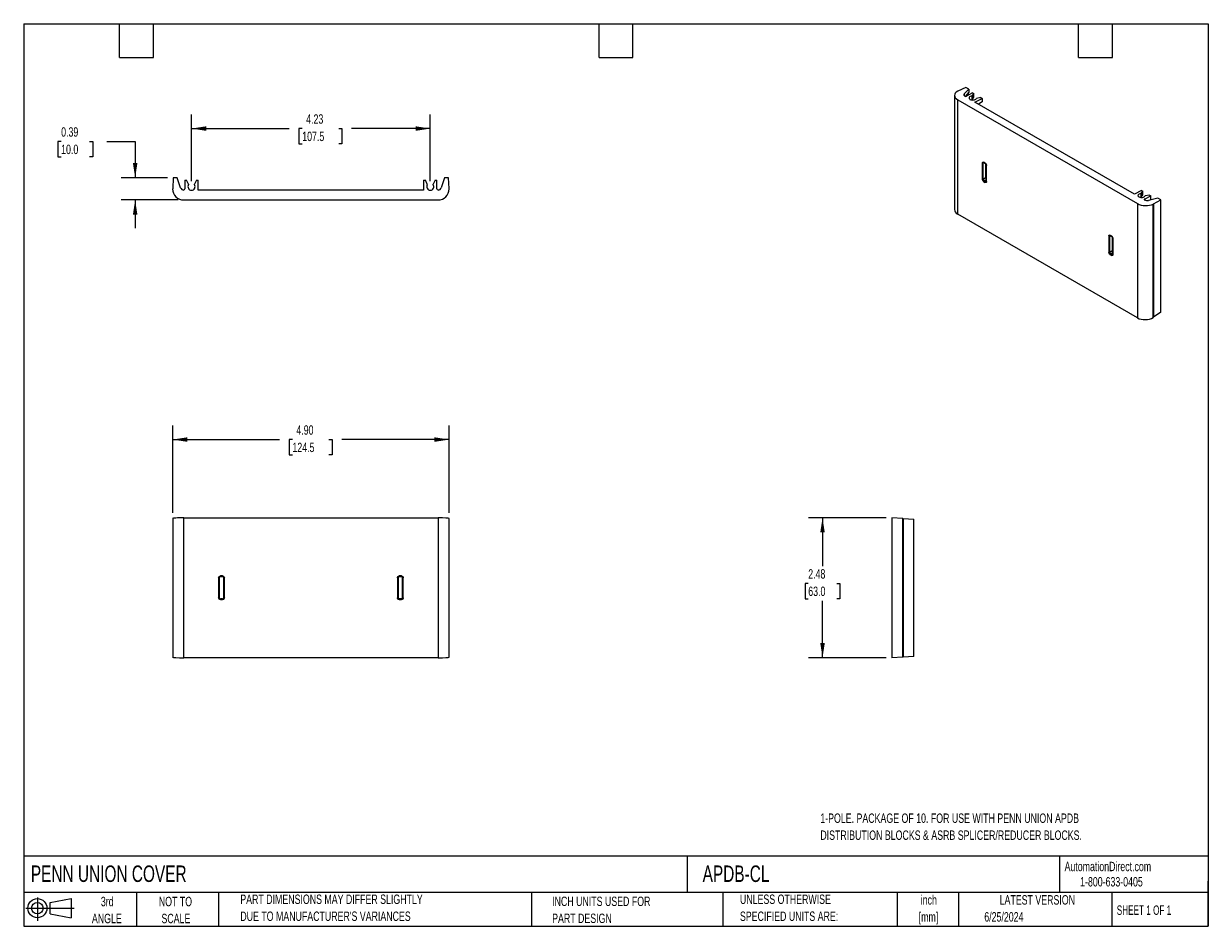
# Model space of a CAD drawing. Header units: inches. Extents: x 0.5 to 21.5, y 0.5 to 16.5.
import ezdxf

# ---------------------------------------------------------------- set-up
doc = ezdxf.new("R2010")
doc.units = ezdxf.units.IN
doc.header["$LTSCALE"] = 2
doc.header["$MEASUREMENT"] = 0
doc.layers.add('DIMENSIONS', color=140, linetype='Continuous', lineweight=25)
doc.layers.add('TEXT', color=140, linetype='Continuous', lineweight=25)
doc.layers.add('SLD-DEFPOINTS', color=7, linetype='Continuous')
doc.styles.add('SLDTEXTSTYLE0', font='TXT', dxfattribs={"width": 0.7})
doc.styles.add('SLDTEXTSTYLE1', font='TXT', dxfattribs={"width": 0.65})
doc.dimstyles.new('SLDDIMSTYLE0', dxfattribs={"dimtxt": 0.169922, "dimasz": 0.26, "dimexe": 0, "dimexo": 0.0625, "dimgap": 0.04248, "dimtad": 0, "dimtih": 1, "dimtoh": 1, "dimrnd": 1e-09, "dimzin": 4, "dimdsep": 46, "dimtxsty": 'SLDTEXTSTYLE0', "dimsah": 1, "dimcen": 0.09, "dimadec": 0, "dimazin": 1, "dimtfac": 1, "dimtofl": 0, "dimtmove": 0, "dimatfit": 3, "dimfxl": 0, "dimfrac": 2, "dimtolj": 1, "dimtzin": 12, "dimarcsym": 0})
doc.dimstyles.new('SLDDIMSTYLE1', dxfattribs={"dimtxt": 0.169922, "dimasz": 0.26, "dimexe": 0, "dimexo": 0.0625, "dimgap": 0.04248, "dimtad": 0, "dimtih": 1, "dimtoh": 1, "dimrnd": 1e-09, "dimzin": 12, "dimdsep": 46, "dimtxsty": 'SLDTEXTSTYLE0', "dimsah": 1, "dimcen": 0.09, "dimadec": 0, "dimazin": 3, "dimtfac": 1, "dimtofl": 0, "dimtmove": 0, "dimatfit": 3, "dimfxl": 0, "dimfrac": 2, "dimtolj": 1, "dimtzin": 12, "dimarcsym": 0})
doc.dimstyles.new('SLDDIMSTYLE2', dxfattribs={"dimtxt": 0.169922, "dimasz": 0.26, "dimexe": 0, "dimexo": 0.0625, "dimgap": 0.04248, "dimtad": 0, "dimtih": 1, "dimtoh": 1, "dimrnd": 1e-09, "dimdsep": 46, "dimtxsty": 'SLDTEXTSTYLE0', "dimsah": 1, "dimcen": 0.09, "dimadec": 0, "dimazin": 2, "dimtfac": 1, "dimtmove": 0, "dimatfit": 0, "dimfxl": 0, "dimfrac": 2, "dimtolj": 1, "dimtzin": 12, "dimarcsym": 0})

# ---------------------------------------------------------------- blocks, each defined once
blk = doc.blocks.new('Block11')
at = {"color": 7, "linetype": 'Continuous', "lineweight": 18}
for p, q in [((0, 0.227), (0.856, 0.227)), ((0.204, 0.418), (0.204, 0)), ((0.431, 0.328), (0.801, 0.396)), ((0.431, 0.126), (0.431, 0.328)), ((0.801, 0.396), (0.801, 0.058)), ((0.431, 0.126), (0.801, 0.058))]:
    blk.add_line(p, q, dxfattribs=at)
for radius in [0.169, 0.101]:
    blk.add_circle((0.204, 0.227), radius, dxfattribs=at)
blk = doc.blocks.new('Block12')
at = {"layer": 'SLD-DEFPOINTS'}
blk.add_blockref('Block11', (0, 0), dxfattribs=at)
blk = doc.blocks.new('_D')
at = {"layer": 'DIMENSIONS'}
for p, q in [((3.141, 7.83), (3.141, 9.378)), ((8.042, 7.83), (8.042, 9.378)), ((3.141, 9.128), (5.033, 9.128)), ((5.264, 9.128), (5.207, 9.128)), ((5.207, 9.128), (5.207, 8.858)), ((5.91, 9.128), (5.967, 9.128)), ((5.967, 9.128), (5.967, 8.858)), ((8.042, 9.128), (6.14, 9.128)), ((5.207, 8.858), (5.264, 8.858)), ((5.967, 8.858), (5.91, 8.858))]:
    blk.add_line(p, q, dxfattribs=at)
for points in [[(3.141, 9.128), (3.401, 9.088), (3.401, 9.168)], [(8.042, 9.128), (7.782, 9.168), (7.782, 9.088)]]:
    blk.add_solid(points, dxfattribs=at)
at = {"layer": 'DIMENSIONS', "char_height": 0.1667, "attachment_point": 1, "style": 'SLDTEXTSTYLE0'}
for s, insert in [('4.90', (5.334, 9.381)), ('124.5', (5.264, 9.073))]:
    blk.add_mtext(s, dxfattribs=dict(at, insert=insert))
blk = doc.blocks.new('_D_1')
at = {"layer": 'DIMENSIONS'}
for p, q in [((15.788, 7.741), (14.411, 7.741)), ((14.661, 7.741), (14.661, 6.885)), ((14.408, 6.577), (14.351, 6.577)), ((14.351, 6.577), (14.351, 6.307)), ((14.913, 6.577), (14.97, 6.577)), ((14.97, 6.577), (14.97, 6.307)), ((14.351, 6.307), (14.408, 6.307)), ((14.97, 6.307), (14.913, 6.307)), ((14.661, 5.26), (14.661, 6.269)), ((15.788, 5.26), (14.411, 5.26))]:
    blk.add_line(p, q, dxfattribs=at)
for points in [[(14.661, 7.741), (14.621, 7.481), (14.701, 7.481)], [(14.661, 5.26), (14.701, 5.52), (14.621, 5.52)]]:
    blk.add_solid(points, dxfattribs=at)
at = {"layer": 'DIMENSIONS', "char_height": 0.1667, "attachment_point": 1, "style": 'SLDTEXTSTYLE0'}
for s, insert in [('2.48', (14.408, 6.83)), ('63.0', (14.408, 6.522))]:
    blk.add_mtext(s, dxfattribs=dict(at, insert=insert))
blk = doc.blocks.new('_D_2')
at = {"layer": 'DIMENSIONS'}
for p, q in [((1.164, 14.411), (1.107, 14.411)), ((1.107, 14.411), (1.107, 14.141)), ((1.669, 14.411), (1.726, 14.411)), ((1.726, 14.411), (1.726, 14.141)), ((1.976, 14.411), (2.476, 14.411)), ((2.476, 14.411), (2.476, 13.769)), ((1.107, 14.141), (1.164, 14.141)), ((1.726, 14.141), (1.669, 14.141)), ((3.051, 13.769), (2.226, 13.769)), ((3.237, 13.375), (2.226, 13.375)), ((2.476, 13.375), (2.476, 12.875))]:
    blk.add_line(p, q, dxfattribs=at)
for points in [[(2.476, 13.769), (2.516, 14.029), (2.436, 14.029)], [(2.476, 13.375), (2.436, 13.115), (2.516, 13.115)]]:
    blk.add_solid(points, dxfattribs=at)
at = {"layer": 'DIMENSIONS', "char_height": 0.1667, "attachment_point": 1, "style": 'SLDTEXTSTYLE0'}
for s, insert in [('0.39', (1.164, 14.664)), ('10.0', (1.164, 14.356))]:
    blk.add_mtext(s, dxfattribs=dict(at, insert=insert))
blk = doc.blocks.new('_D_3')
at = {"layer": 'DIMENSIONS'}
for p, q in [((3.475, 13.711), (3.475, 14.891)), ((7.708, 13.711), (7.708, 14.891)), ((3.475, 14.641), (5.207, 14.641)), ((5.438, 14.641), (5.38, 14.641)), ((5.38, 14.641), (5.38, 14.371)), ((6.084, 14.641), (6.141, 14.641)), ((6.141, 14.641), (6.141, 14.371)), ((7.708, 14.641), (6.314, 14.641)), ((5.38, 14.371), (5.438, 14.371)), ((6.141, 14.371), (6.084, 14.371))]:
    blk.add_line(p, q, dxfattribs=at)
for points in [[(3.475, 14.641), (3.735, 14.601), (3.735, 14.681)], [(7.708, 14.641), (7.448, 14.681), (7.448, 14.601)]]:
    blk.add_solid(points, dxfattribs=at)
at = {"layer": 'DIMENSIONS', "char_height": 0.1667, "attachment_point": 1, "style": 'SLDTEXTSTYLE0'}
for s, insert in [('4.23', (5.508, 14.894)), ('107.5', (5.438, 14.586))]:
    blk.add_mtext(s, dxfattribs=dict(at, insert=insert))

msp = doc.modelspace()

# ---------------------------------------------------------------- linework, layer by layer
for p, q in [((17.204, 15.371), (17.06, 15.305)), ((17.171, 15.254), (17.255, 15.341)), ((17.255, 15.341), (17.204, 15.371)), ((17.255, 15.341), (17.255, 15.28)), ((17, 15.229), (17, 13.209)), ((17.06, 15.305), (17.058, 15.303)), ((17.058, 15.151), (20.245, 13.311)), ((17.058, 13.126), (17.058, 15.151)), ((17.171, 15.254), (17.171, 15.225)), ((17.182, 15.216), (17.183, 15.216)), ((17.196, 15.212), (17.255, 15.28)), ((17.322, 15.272), (17.211, 15.215)), ((17.245, 15.268), (17.245, 15.233)), ((17.276, 15.159), (17.274, 15.156)), ((17.274, 15.156), (17.279, 15.157)), ((17.276, 15.157), (17.276, 15.159)), ((17.31, 15.215), (17.316, 15.218)), ((17.31, 15.215), (17.31, 15.148)), ((17.316, 15.152), (17.31, 15.148)), ((17.316, 15.218), (17.344, 15.26)), ((17.316, 15.218), (17.316, 15.152)), ((17.316, 15.152), (17.344, 15.196)), ((17.322, 15.272), (17.344, 15.26)), ((17.344, 15.196), (17.344, 15.26)), ((17.364, 15.111), (17.489, 15.176)), ((17.384, 15.173), (17.39, 15.176)), ((17.467, 15.189), (17.39, 15.176)), ((17.467, 15.189), (17.489, 15.176)), ((17.489, 15.176), (17.489, 15.113)), ((20.19, 13.48), (17.364, 15.111)), ((17.489, 15.113), (17.426, 15.076)), ((17.494, 14.032), (17.494, 13.741)), ((17.511, 14.032), (17.522, 14.038)), ((17.511, 13.741), (17.511, 14.032)), ((17.546, 14.028), (17.516, 14.045)), ((17.519, 14.039), (17.548, 14.022)), ((17.553, 14.018), (17.553, 13.765)), ((17.564, 13.994), (17.564, 13.703)), ((17.568, 13.698), (17.568, 13.989)), ((3.151, 13.769), (3.141, 13.576)), ((3.223, 13.769), (3.151, 13.769)), ((3.28, 13.593), (3.223, 13.769)), ((3.357, 13.729), (3.357, 13.572)), ((3.357, 13.729), (3.389, 13.729)), ((3.423, 13.655), (3.389, 13.729)), ((3.423, 13.647), (3.423, 13.655)), ((3.423, 13.655), (3.424, 13.654)), ((3.424, 13.654), (3.423, 13.65)), ((3.562, 13.729), (3.527, 13.655)), ((3.527, 13.647), (3.527, 13.655)), ((3.527, 13.654), (3.527, 13.655)), ((3.527, 13.65), (3.527, 13.654)), ((3.562, 13.729), (3.593, 13.729)), ((3.593, 13.552), (3.593, 13.729)), ((7.589, 13.729), (7.589, 13.552)), ((7.589, 13.729), (7.621, 13.729)), ((7.655, 13.655), (7.621, 13.729)), ((7.655, 13.647), (7.655, 13.655)), ((7.655, 13.655), (7.656, 13.654)), ((7.656, 13.654), (7.655, 13.65)), ((7.759, 13.654), (7.76, 13.655)), ((7.76, 13.65), (7.759, 13.654)), ((7.794, 13.729), (7.76, 13.655)), ((7.76, 13.647), (7.76, 13.655)), ((7.794, 13.729), (7.826, 13.729)), ((7.826, 13.572), (7.826, 13.729)), ((7.959, 13.769), (7.902, 13.593)), ((8.032, 13.769), (7.959, 13.769)), ((8.042, 13.576), (8.032, 13.769)), ((17.553, 13.765), (17.511, 13.741)), ((17.516, 13.702), (17.546, 13.685)), ((17.524, 13.717), (17.564, 13.74)), ((17.554, 13.7), (17.524, 13.717)), ((17.564, 13.706), (17.554, 13.7)), ((3.141, 13.576), (3.141, 13.572)), ((3.337, 13.552), (3.337, 13.552)), ((3.473, 13.548), (3.475, 13.544)), ((3.475, 13.544), (3.477, 13.548)), ((7.589, 13.552), (3.593, 13.552)), ((7.705, 13.548), (7.708, 13.544)), ((7.708, 13.544), (7.71, 13.548)), ((7.845, 13.552), (7.846, 13.552)), ((8.042, 13.572), (8.042, 13.576)), ((20.315, 13.545), (20.19, 13.48)), ((20.303, 13.488), (20.309, 13.491)), ((20.303, 13.488), (20.303, 13.42)), ((20.309, 13.491), (20.337, 13.532)), ((20.309, 13.491), (20.309, 13.424)), ((20.309, 13.424), (20.337, 13.469)), ((20.315, 13.545), (20.337, 13.532)), ((20.337, 13.469), (20.337, 13.532)), ((20.371, 13.391), (20.482, 13.448)), ((20.377, 13.445), (20.383, 13.448)), ((20.46, 13.461), (20.383, 13.448)), ((20.46, 13.461), (20.482, 13.448)), ((20.482, 13.385), (20.482, 13.448)), ((3.337, 13.375), (7.845, 13.375)), ((20.245, 13.311), (20.245, 11.286)), ((20.269, 13.431), (20.267, 13.429)), ((20.267, 13.429), (20.272, 13.43)), ((20.269, 13.429), (20.269, 13.431)), ((20.309, 13.424), (20.303, 13.42)), ((20.371, 13.391), (20.371, 13.376)), ((20.371, 13.376), (20.371, 13.375)), ((20.604, 13.408), (20.44, 13.367)), ((20.46, 13.372), (20.482, 13.385)), ((20.524, 13.302), (20.526, 13.304)), ((20.524, 11.294), (20.524, 13.302)), ((20.526, 13.304), (20.656, 13.378)), ((20.526, 13.304), (20.526, 11.296)), ((20.656, 13.378), (20.604, 13.408)), ((20.656, 11.387), (20.656, 13.378)), ((20.245, 11.286), (17.058, 13.126)), ((19.735, 12.738), (19.735, 12.447)), ((19.752, 12.738), (19.763, 12.744)), ((19.752, 12.447), (19.752, 12.738)), ((19.787, 12.734), (19.757, 12.751)), ((19.76, 12.746), (19.789, 12.729)), ((19.794, 12.725), (19.794, 12.472)), ((19.805, 12.7), (19.805, 12.409)), ((19.809, 12.405), (19.809, 12.696)), ((19.794, 12.472), (19.752, 12.447)), ((19.757, 12.409), (19.787, 12.392)), ((19.766, 12.423), (19.805, 12.446)), ((19.795, 12.406), (19.766, 12.423)), ((19.805, 12.413), (19.795, 12.406)), ((20.656, 11.387), (20.526, 11.296)), ((20.526, 11.296), (20.524, 11.294)), ((3.141, 7.73), (3.141, 5.271)), ((3.337, 5.26), (3.337, 7.741)), ((3.337, 7.741), (7.845, 7.741)), ((7.845, 7.741), (7.845, 5.26)), ((8.042, 5.271), (8.042, 7.73)), ((15.888, 7.741), (15.888, 5.26)), ((16.085, 7.73), (15.888, 7.741)), ((16.085, 5.271), (16.085, 7.73)), ((16.085, 7.73), (16.089, 7.73)), ((16.089, 7.73), (16.282, 7.72)), ((16.089, 7.73), (16.089, 5.271)), ((16.282, 5.281), (16.282, 7.72)), ((3.955, 6.679), (3.955, 6.322)), ((3.966, 6.679), (3.955, 6.679)), ((3.972, 6.693), (3.964, 6.701)), ((3.966, 6.322), (3.966, 6.679)), ((3.966, 6.679), (3.967, 6.678)), ((3.967, 6.678), (3.967, 6.323)), ((4.027, 6.71), (3.986, 6.71)), ((3.986, 6.699), (3.986, 6.71)), ((3.986, 6.699), (4.027, 6.699)), ((3.987, 6.697), (3.986, 6.699)), ((4.026, 6.697), (3.987, 6.697)), ((4.027, 6.699), (4.026, 6.697)), ((4.027, 6.71), (4.027, 6.699)), ((4.041, 6.693), (4.05, 6.701)), ((4.046, 6.678), (4.047, 6.679)), ((4.046, 6.323), (4.046, 6.678)), ((4.047, 6.679), (4.047, 6.322)), ((4.047, 6.679), (4.059, 6.679)), ((4.059, 6.322), (4.059, 6.679)), ((7.124, 6.679), (7.124, 6.322)), ((7.136, 6.679), (7.124, 6.679)), ((7.136, 6.322), (7.136, 6.679)), ((7.136, 6.679), (7.137, 6.678)), ((7.137, 6.678), (7.137, 6.323)), ((7.197, 6.71), (7.155, 6.71)), ((7.155, 6.71), (7.155, 6.699)), ((7.155, 6.699), (7.197, 6.699)), ((7.156, 6.697), (7.155, 6.699)), ((7.196, 6.697), (7.156, 6.697)), ((7.197, 6.699), (7.196, 6.697)), ((7.197, 6.699), (7.197, 6.71)), ((7.215, 6.678), (7.216, 6.679)), ((7.215, 6.323), (7.215, 6.678)), ((7.216, 6.679), (7.216, 6.322)), ((7.216, 6.679), (7.228, 6.679)), ((7.228, 6.322), (7.228, 6.679)), ((3.966, 6.322), (3.955, 6.322)), ((3.972, 6.309), (3.964, 6.3)), ((3.967, 6.323), (3.966, 6.322)), ((3.986, 6.303), (3.987, 6.304)), ((3.986, 6.303), (3.986, 6.291)), ((4.027, 6.303), (3.986, 6.303)), ((3.987, 6.304), (4.026, 6.304)), ((4.026, 6.304), (4.027, 6.303)), ((4.027, 6.303), (4.027, 6.291)), ((4.041, 6.309), (4.05, 6.3)), ((4.047, 6.322), (4.046, 6.323)), ((4.047, 6.322), (4.059, 6.322)), ((7.136, 6.322), (7.124, 6.322)), ((7.137, 6.323), (7.136, 6.322)), ((7.155, 6.303), (7.156, 6.304)), ((7.155, 6.303), (7.155, 6.291)), ((7.197, 6.303), (7.155, 6.303)), ((7.156, 6.304), (7.196, 6.304)), ((7.196, 6.304), (7.197, 6.303)), ((7.197, 6.303), (7.197, 6.291)), ((7.216, 6.322), (7.215, 6.323)), ((7.216, 6.322), (7.228, 6.322)), ((3.986, 6.291), (4.027, 6.291)), ((7.155, 6.291), (7.197, 6.291)), ((7.845, 5.26), (3.337, 5.26)), ((16.085, 5.271), (15.888, 5.26)), ((16.089, 5.271), (16.085, 5.271)), ((16.282, 5.281), (16.089, 5.271))]:
    msp.add_line(p, q)
at = {"flags": 128}
msp.add_lwpolyline([(17.515, 13.727), (17.513, 13.726), (17.511, 13.725), (17.509, 13.724), (17.507, 13.723), (17.505, 13.722), (17.503, 13.721), (17.502, 13.72), (17.501, 13.719)], dxfattribs=at)
for centre, radius, start, end in [((17.502, 14.048), 0.0182, 242.6565, 296.7662), ((17.51, 14.051), 0.011, 205.019, 292.0584), ((17.522, 14.044), 0.00583, 173.763, 234.9248), ((17.551, 14.027), 0.00568, 172.8158, 235.8557), ((18.955, 11.597), 2.787, 119.9897, 120.0343), ((17.57, 13.995), 0.00583, 185.1816, 246.2321), ((17.502, 13.757), 0.0182, 242.6565, 296.7662), ((17.534, 13.702), 0.0182, 123.2297, 177.3477), ((17.564, 13.685), 0.0182, 123.2297, 177.3477), ((17.57, 13.69), 0.011, 127.9361, 214.9824), ((17.57, 13.704), 0.00583, 185.0787, 246.2415), ((3.337, 13.572), 0.197, 180, 270), ((3.337, 13.611), 0.0591, 198, 270), ((3.337, 13.572), 0.0197, 270, 0), ((3.475, 13.611), 0.063, 145.7889, 268.0146), ((3.475, 13.611), 0.063, 271.9854, 34.2111), ((7.708, 13.611), 0.063, 145.7889, 268.0146), ((7.708, 13.611), 0.063, 271.9854, 34.2111), ((7.845, 13.572), 0.0197, 180, 270), ((7.845, 13.572), 0.197, 270, 0), ((7.846, 13.611), 0.0591, 270, 342), ((19.743, 12.754), 0.0182, 242.6565, 296.7662), ((19.763, 12.75), 0.00567, 172.814, 235.8738), ((19.792, 12.734), 0.00582, 173.7227, 235.3698), ((19.811, 12.701), 0.00582, 184.6335, 246.2819), ((19.743, 12.463), 0.0182, 242.6565, 296.7662), ((19.775, 12.408), 0.0182, 123.2297, 177.3477), ((19.805, 12.391), 0.0182, 123.2297, 177.3477), ((19.811, 12.41), 0.00583, 185.0787, 246.2415)]:
    msp.add_arc(centre, radius, start, end)
for centre, major_axis, ratio, start_param, end_param in [((17.197, 15.223), (0.197, -0.008), 0.546315, 2.379767, 3.950564), ((17.224, 15.238), (0.059, -0.0025), 0.546315, 2.693927, 3.950564), ((17.197, 15.223), (0.0197, -0.0008), 0.546315, 3.950564, 5.52136), ((17.322, 15.181), (0.063, -0.0027), 0.546315, 1.782671, 3.915911), ((17.322, 15.181), (0.063, -0.0027), 0.546315, 3.985216, 6.118456), ((17.567, 13.757), (-0.0098, 0.017), 0.577557, 0.785632, 2.158953), ((20.315, 13.453), (0.063, -0.0027), 0.546315, 1.782671, 3.915911), ((20.315, 13.453), (0.063, -0.0027), 0.546315, 3.985216, 6.118456), ((20.384, 13.383), (0.197, -0.008), 0.546315, 3.950564, 5.52136), ((20.384, 13.383), (0.0197, -0.0008), 0.546315, 2.379767, 3.950564), ((20.413, 13.397), (0.059, -0.0025), 0.546315, 3.950564, 5.207201), ((17.197, 13.214), (0.197, 0.009), 0.606667, 3.112528, 3.897926), ((19.808, 12.464), (-0.0098, 0.017), 0.577557, 0.785632, 2.158953), ((20.384, 11.374), (0.197, 0.009), 0.606667, 3.897926, 5.468722), ((3.337, 7.73), (0.197, 0), 0.052408, 1.570796, 3.141593), ((7.845, 7.73), (0.197, 0), 0.052408, 0, 1.570796), ((3.987, 6.678), (-0.0139, 0.0139), 0.999695, 5.497939, 7.068431), ((4.026, 6.678), (0.0139, 0.0139), 0.999695, 5.497939, 7.068431), ((7.156, 6.678), (0.0139, -0.0139), 0.999695, 2.356347, 3.926839), ((7.196, 6.678), (-0.0139, -0.0139), 0.999695, 2.356347, 3.926839), ((3.987, 6.323), (-0.0139, -0.0139), 0.999695, 5.497939, 7.068431), ((4.026, 6.323), (0.0139, -0.0139), 0.999695, 5.497939, 7.068431), ((7.156, 6.323), (0.0139, 0.0139), 0.999695, 2.356347, 3.926839), ((7.196, 6.323), (-0.0139, 0.0139), 0.999695, 2.356347, 3.926839), ((3.337, 5.271), (0.197, 0), 0.052408, 3.141593, 4.712389), ((7.845, 5.271), (0.197, 0), 0.052408, 4.712389, 6.283185)]:
    msp.add_ellipse(centre, major_axis=major_axis, ratio=ratio, start_param=start_param, end_param=end_param)
for points in [[(17.494, 14.032), (17.494, 14.039), (17.496, 14.044), (17.501, 14.046)], [(17.501, 14.046), (17.505, 14.049), (17.51, 14.048), (17.516, 14.045)], [(17.515, 14.041), (17.512, 14.039), (17.511, 14.036), (17.511, 14.032)], [(17.546, 14.028), (17.551, 14.025), (17.557, 14.018), (17.561, 14.011)], [(17.561, 14.011), (17.565, 14.004), (17.568, 13.996), (17.568, 13.989)], [(17.501, 13.719), (17.496, 13.726), (17.494, 13.734), (17.494, 13.741)], [(17.516, 13.702), (17.51, 13.706), (17.505, 13.712), (17.501, 13.719)], [(17.511, 13.741), (17.511, 13.737), (17.512, 13.732), (17.515, 13.727)], [(17.515, 13.727), (17.517, 13.723), (17.521, 13.719), (17.524, 13.717)], [(17.561, 13.684), (17.557, 13.681), (17.551, 13.682), (17.546, 13.685)], [(17.554, 13.7), (17.557, 13.698), (17.561, 13.697), (17.564, 13.699)], [(17.568, 13.698), (17.568, 13.692), (17.565, 13.686), (17.561, 13.684)], [(19.756, 12.747), (19.753, 12.746), (19.752, 12.742), (19.752, 12.738)], [(19.795, 12.406), (19.798, 12.404), (19.802, 12.404), (19.805, 12.405)], [(3.955, 6.679), (3.955, 6.687), (3.958, 6.695), (3.964, 6.701)], [(3.964, 6.701), (3.97, 6.707), (3.978, 6.71), (3.986, 6.71)], [(3.972, 6.693), (3.968, 6.689), (3.966, 6.684), (3.966, 6.679)], [(3.986, 6.699), (3.981, 6.699), (3.976, 6.696), (3.972, 6.693)], [(4.027, 6.71), (4.036, 6.71), (4.044, 6.707), (4.05, 6.701)], [(4.041, 6.693), (4.038, 6.696), (4.033, 6.699), (4.027, 6.699)], [(4.047, 6.679), (4.047, 6.684), (4.045, 6.689), (4.041, 6.693)], [(4.05, 6.701), (4.056, 6.695), (4.059, 6.687), (4.059, 6.679)], [(3.964, 6.3), (3.958, 6.306), (3.955, 6.314), (3.955, 6.322)], [(3.986, 6.291), (3.978, 6.291), (3.97, 6.294), (3.964, 6.3)], [(3.966, 6.322), (3.966, 6.317), (3.968, 6.312), (3.972, 6.309)], [(3.972, 6.309), (3.976, 6.305), (3.981, 6.303), (3.986, 6.303)], [(4.027, 6.303), (4.033, 6.303), (4.038, 6.305), (4.041, 6.309)], [(4.05, 6.3), (4.044, 6.294), (4.036, 6.291), (4.027, 6.291)], [(4.041, 6.309), (4.045, 6.312), (4.047, 6.317), (4.047, 6.322)], [(4.059, 6.322), (4.059, 6.314), (4.056, 6.306), (4.05, 6.3)]]:
    msp.add_open_spline(points, degree=3)
for points, knots in [([(17.516, 14.041), (17.516, 14.041), (17.516, 14.041), (17.517, 14.04), (17.518, 14.04), (17.519, 14.039)], [0, 0, 0, 0, 0.416069, 0.719381, 1, 1, 1, 1]), ([(17.548, 14.022), (17.549, 14.022), (17.551, 14.021), (17.554, 14.018), (17.557, 14.014), (17.559, 14.012), (17.559, 14.01)], [0, 0, 0, 0, 0.244592, 0.492018, 0.743438, 1, 1, 1, 1]), ([(17.559, 14.01), (17.56, 14.009), (17.562, 14.006), (17.563, 14.002), (17.564, 13.998), (17.564, 13.995), (17.564, 13.994)], [0, 0, 0, 0, 0.256559, 0.507978, 0.755406, 1, 1, 1, 1]), ([(17.564, 13.703), (17.564, 13.702), (17.564, 13.701), (17.564, 13.7), (17.564, 13.7), (17.564, 13.7)], [0, 0, 0, 0, 0.280622, 0.583963, 1, 1, 1, 1]), ([(19.735, 12.738), (19.735, 12.745), (19.737, 12.75), (19.746, 12.755), (19.751, 12.754), (19.757, 12.751)], [0, 0, 0, 0, 0.5, 0.5, 1, 1, 1, 1]), ([(19.756, 12.747), (19.756, 12.747), (19.757, 12.747), (19.759, 12.746), (19.76, 12.746)], [0, 0, 0, 0, 0.479626, 1, 1, 1, 1]), ([(19.787, 12.734), (19.792, 12.731), (19.798, 12.725), (19.806, 12.71), (19.809, 12.702), (19.809, 12.696)], [0, 0, 0, 0, 0.5, 0.5, 1, 1, 1, 1]), ([(19.789, 12.729), (19.791, 12.727), (19.795, 12.724), (19.801, 12.717), (19.805, 12.708), (19.805, 12.703), (19.805, 12.7)], [0, 0, 0, 0, 0.2501121, 0.4999963, 0.7498823, 1, 1, 1, 1]), ([(19.757, 12.409), (19.751, 12.412), (19.746, 12.418), (19.737, 12.432), (19.735, 12.44), (19.735, 12.447)], [0, 0, 0, 0, 0.5, 0.5, 1, 1, 1, 1]), ([(19.752, 12.447), (19.752, 12.443), (19.753, 12.438), (19.758, 12.429), (19.762, 12.425), (19.766, 12.423)], [0, 0, 0, 0, 0.5, 0.5, 1, 1, 1, 1]), ([(19.809, 12.405), (19.809, 12.398), (19.806, 12.393), (19.798, 12.388), (19.792, 12.388), (19.787, 12.392)], [0, 0, 0, 0, 0.5, 0.5, 1, 1, 1, 1]), ([(19.805, 12.409), (19.805, 12.408), (19.805, 12.406), (19.805, 12.405), (19.805, 12.405)], [0, 0, 0, 0, 0.520377, 1, 1, 1, 1]), ([(7.124, 6.679), (7.124, 6.687), (7.127, 6.695), (7.139, 6.707), (7.147, 6.71), (7.155, 6.71)], [0, 0, 0, 0, 0.5, 0.5, 1, 1, 1, 1]), ([(7.155, 6.699), (7.15, 6.699), (7.145, 6.696), (7.138, 6.689), (7.136, 6.684), (7.136, 6.679)], [0, 0, 0, 0, 0.5, 0.5, 1, 1, 1, 1]), ([(7.197, 6.71), (7.205, 6.71), (7.213, 6.707), (7.225, 6.695), (7.228, 6.687), (7.228, 6.679)], [0, 0, 0, 0, 0.5, 0.5, 1, 1, 1, 1]), ([(7.216, 6.679), (7.216, 6.684), (7.214, 6.689), (7.207, 6.696), (7.202, 6.699), (7.197, 6.699)], [0, 0, 0, 0, 0.5, 0.5, 1, 1, 1, 1]), ([(7.155, 6.291), (7.147, 6.291), (7.139, 6.294), (7.127, 6.306), (7.124, 6.314), (7.124, 6.322)], [0, 0, 0, 0, 0.5, 0.5, 1, 1, 1, 1]), ([(7.136, 6.322), (7.136, 6.317), (7.138, 6.312), (7.145, 6.305), (7.15, 6.303), (7.155, 6.303)], [0, 0, 0, 0, 0.5, 0.5, 1, 1, 1, 1]), ([(7.228, 6.322), (7.228, 6.314), (7.225, 6.306), (7.213, 6.294), (7.205, 6.291), (7.197, 6.291)], [0, 0, 0, 0, 0.5, 0.5, 1, 1, 1, 1]), ([(7.197, 6.303), (7.202, 6.303), (7.207, 6.305), (7.214, 6.312), (7.216, 6.317), (7.216, 6.322)], [0, 0, 0, 0, 0.5, 0.5, 1, 1, 1, 1])]:
    msp.add_open_spline(points, degree=3, knots=knots)
at = {"layer": 'TEXT'}
for p, q in [((0.5, 16.5), (21.5, 16.5)), ((0.5, 16.5), (0.5, 0.5)), ((2.2, 15.9), (2.2, 16.5)), ((2.8, 15.9), (2.8, 16.5)), ((10.7, 15.9), (10.7, 16.5)), ((11.3, 15.9), (11.3, 16.5)), ((19.2, 15.9), (19.2, 16.5)), ((19.8, 15.9), (19.8, 16.5)), ((21.5, 16.5), (21.5, 0.5)), ((2.2, 15.9), (2.8, 15.9)), ((10.7, 15.9), (11.3, 15.9)), ((19.2, 15.9), (19.8, 15.9)), ((21.5, 1.742), (0.5, 1.742)), ((12.264, 1.742), (12.264, 1.1)), ((18.864, 1.742), (18.864, 1.1)), ((21.5, 0.5), (21.5, 1.3)), ((21.5, 1.1), (0.5, 1.1)), ((2.5, 1.1), (2.5, 0.5)), ((3.954, 1.1), (3.954, 0.5)), ((9.5, 1.1), (9.5, 0.5)), ((12.896, 1.1), (12.896, 0.5)), ((15.986, 1.1), (15.986, 0.5)), ((17.072, 1.1), (17.072, 0.5)), ((19.791, 1.1), (19.791, 0.5)), ((0.5, 0.5), (21.5, 0.5))]:
    msp.add_line(p, q, dxfattribs=at)

# ---------------------------------------------------------------- block references
at = {"layer": 'SLD-DEFPOINTS'}
msp.add_blockref('Block12', (0.538, 0.595), dxfattribs=at)

# ---------------------------------------------------------------- texts
at = {"layer": 'TEXT'}
for s, insert, char_height, attachment_point, style in [('1-POLE. PACKAGE OF 10. FOR USE WITH PENN UNION APDB', (14.622, 2.5), 0.16667, 1, 'SLDTEXTSTYLE0'), ('DISTRIBUTION BLOCKS & ASRB SPLICER/REDUCER BLOCKS.', (14.622, 2.199), 0.16667, 1, 'SLDTEXTSTYLE0'), ('PENN UNION COVER', (0.627, 1.578), 0.29167, 1, 'SLDTEXTSTYLE0'), ('APDB-CL', (12.536, 1.578), 0.2917, 1, 'SLDTEXTSTYLE0'), ('AutomationDirect.com', (18.952, 1.644), 0.16667, 1, 'SLDTEXTSTYLE0'), ('1-800-633-0405', (19.228, 1.373), 0.16667, 1, 'SLDTEXTSTYLE0'), ('PART DIMENSIONS MAY DIFFER SLIGHTLY', (4.34, 1.063), 0.16667, 1, 'SLDTEXTSTYLE0'), ('UNLESS OTHERWISE', (13.197, 1.063), 0.16667, 1, 'SLDTEXTSTYLE0'), ('inch', (16.545, 1.052), 0.1667, 2, 'SLDTEXTSTYLE0'), ('LATEST VERSION', (18.469, 1.052), 0.16667, 2, 'SLDTEXTSTYLE0'), ('3rd', (1.981, 1.023), 0.1667, 2, 'SLDTEXTSTYLE0'), ('NOT TO', (3.19, 1.023), 0.1667, 2, 'SLDTEXTSTYLE0'), ('INCH UNITS USED FOR', (9.868, 1.026), 0.16667, 1, 'SLDTEXTSTYLE0'), ('SHEET 1 OF 1', (19.877, 0.87), 0.16667, 1, 'SLDTEXTSTYLE1'), ('ANGLE', (1.974, 0.722), 0.1667, 2, 'SLDTEXTSTYLE0'), ('SCALE', (3.198, 0.722), 0.1667, 2, 'SLDTEXTSTYLE0'), ("DUE TO MANUFACTURER'S VARIANCES", (4.34, 0.762), 0.16667, 1, 'SLDTEXTSTYLE0'), ('PART DESIGN', (9.868, 0.725), 0.16667, 1, 'SLDTEXTSTYLE0'), ('SPECIFIED UNITS ARE:', (13.197, 0.762), 0.16667, 1, 'SLDTEXTSTYLE0'), ('[mm]', (16.54, 0.751), 0.1667, 2, 'SLDTEXTSTYLE0'), ('6/25/2024', (17.529, 0.751), 0.1667, 1, 'SLDTEXTSTYLE0')]:
    msp.add_mtext(s, dxfattribs=dict(at, insert=insert, char_height=char_height, attachment_point=attachment_point, style=style))

# ---------------------------------------------------------------- dimensions: what is measured, and where the dimension line sits
at = {"layer": 'DIMENSIONS'}
for base, p1, p2, dimstyle, picture, middle in [((7.708, 14.641), (3.475, 13.611), (7.708, 13.611), 'SLDDIMSTYLE1', '_D_3', (5.761, 14.641)), ((8.042, 9.128), (3.141, 7.73), (8.042, 7.73), 'SLDDIMSTYLE0', '_D', (5.587, 9.128))]:
    dim = msp.add_linear_dim(base=base, p1=p1, p2=p2, dimstyle=dimstyle, dxfattribs=at)
    dim.commit()
    dim.dimension.update_dxf_attribs({"geometry": picture, "text_midpoint": middle, "dimtype": 160})
for base, p1, p2, dimstyle, picture, middle in [((2.476, 13.375), (3.151, 13.769), (3.337, 13.375), 'SLDDIMSTYLE2', '_D_2', (2.476, 14.411)), ((14.661, 5.26), (15.888, 7.741), (15.888, 5.26), 'SLDDIMSTYLE1', '_D_1', (14.661, 6.577))]:
    dim = msp.add_linear_dim(base=base, p1=p1, p2=p2, angle=90, dimstyle=dimstyle, dxfattribs=at)
    dim.commit()
    dim.dimension.update_dxf_attribs({"geometry": picture, "text_midpoint": middle, "dimtype": 160})

doc.saveas('drawing.dxf')
